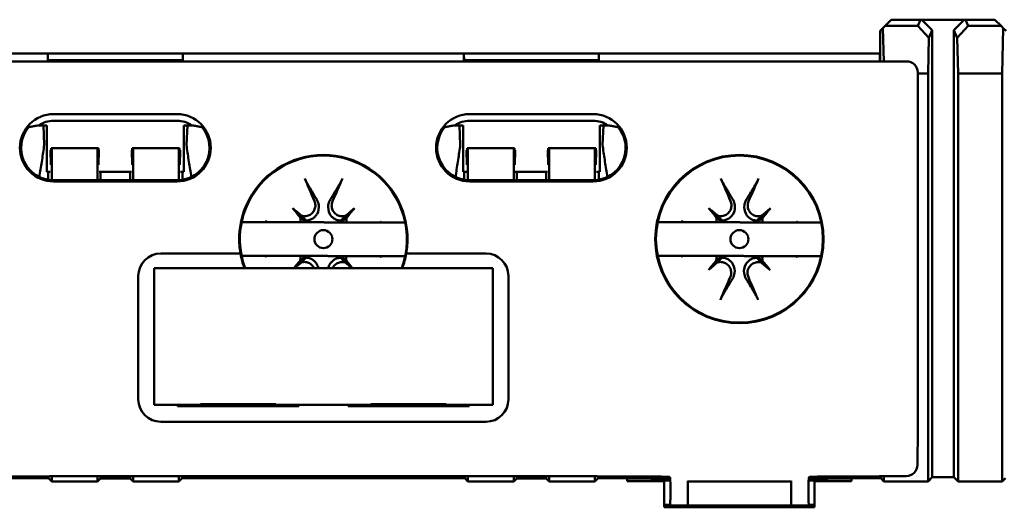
# Model space of a CAD drawing. Header units: millimetres. Extents: x 71 to 288, y 86 to 236.
# Tile 4 of 7: x 93 to 137, y 141 to 163. Entities that reach past the tile are written whole.
import ezdxf

# ---------------------------------------------------------------- set-up
doc = ezdxf.new("R2010")
doc.units = ezdxf.units.MM
doc.layers.add('Arêtes visibles(celduc)', color=7, linetype='Continuous', lineweight=50)

msp = doc.modelspace()

# ---------------------------------------------------------------- linework, layer by layer
at = {"layer": 'Arêtes visibles(celduc)'}
for p, q in [((131.979, 162.406), (132.257, 162.684)), ((132.257, 162.684), (132.257, 162.684)), ((133.564, 162.684), (132.257, 162.684)), ((133.564, 162.684), (132.257, 162.684)), ((133.564, 162.684), (133.445, 162.406)), ((133.617, 162.684), (133.564, 162.684)), ((133.564, 162.684), (133.564, 162.684)), ((134.08, 162.22), (133.617, 162.684)), ((135.51, 162.684), (133.617, 162.684)), ((135.51, 162.684), (135.047, 162.22)), ((135.563, 162.684), (135.51, 162.684)), ((135.682, 162.406), (135.563, 162.684)), ((135.563, 162.684), (135.563, 162.684)), ((136.87, 162.684), (135.563, 162.684)), ((136.87, 162.684), (135.563, 162.684)), ((136.87, 162.684), (137.148, 162.406)), ((136.87, 162.684), (136.87, 162.684)), ((131.757, 162.184), (131.88, 162.307)), ((131.757, 160.879), (131.757, 162.184)), ((131.979, 162.406), (131.88, 162.307)), ((131.88, 162.307), (131.916, 160.826)), ((133.445, 162.406), (131.979, 162.406)), ((133.932, 161.875), (133.445, 162.406)), ((133.932, 161.875), (134.08, 162.22)), ((134.08, 142.292), (134.08, 162.22)), ((135.047, 162.22), (135.195, 161.875)), ((135.047, 162.22), (135.047, 142.292)), ((135.682, 162.406), (135.195, 161.875)), ((137.148, 162.406), (135.682, 162.406)), ((137.247, 162.307), (137.148, 162.406)), ((137.197, 160.284), (137.247, 162.307)), ((137.247, 162.307), (137.37, 162.184)), ((133.893, 160.284), (133.932, 161.875)), ((135.195, 161.875), (135.234, 160.284)), ((94.652, 161.184), (80.071, 161.184)), ((94.652, 160.884), (94.652, 161.184)), ((94.652, 161.184), (100.672, 161.184)), ((100.666, 160.879), (100.672, 161.184)), ((100.672, 160.826), (100.672, 161.184)), ((100.672, 161.184), (113.202, 161.184)), ((113.202, 161.184), (113.202, 160.826)), ((113.202, 161.184), (113.207, 160.879)), ((113.202, 161.184), (119.222, 161.184)), ((119.217, 160.879), (119.222, 161.184)), ((119.222, 160.826), (119.222, 161.184)), ((119.222, 161.184), (131.751, 161.184)), ((131.751, 161.184), (131.751, 160.826)), ((131.751, 161.184), (131.757, 160.879)), ((131.751, 161.184), (131.757, 161.184)), ((131.436, 160.826), (82.437, 160.826)), ((94.657, 160.887), (94.652, 160.884)), ((94.652, 160.826), (94.652, 160.884)), ((94.657, 160.879), (94.657, 160.887)), ((94.709, 160.826), (94.657, 160.879)), ((94.657, 160.879), (100.666, 160.879)), ((97.006, 160.837), (96.996, 160.826)), ((98.317, 160.837), (97.006, 160.837)), ((97.006, 160.837), (97.006, 160.826)), ((98.327, 160.826), (98.317, 160.837)), ((98.317, 160.826), (98.317, 160.837)), ((100.666, 160.879), (100.614, 160.826)), ((113.259, 160.826), (113.207, 160.879)), ((113.207, 160.879), (119.217, 160.879)), ((115.556, 160.837), (115.546, 160.826)), ((116.867, 160.837), (115.556, 160.837)), ((115.556, 160.837), (115.556, 160.826)), ((116.877, 160.826), (116.867, 160.837)), ((116.867, 160.826), (116.867, 160.837)), ((119.217, 160.879), (119.164, 160.826)), ((132.937, 160.826), (131.436, 160.826)), ((131.436, 160.826), (131.436, 160.826)), ((131.436, 160.826), (131.436, 160.826)), ((133.437, 144.45), (133.437, 160.326)), ((133.437, 160.284), (133.893, 160.284)), ((133.893, 160.284), (133.893, 142.105)), ((135.234, 142.105), (135.234, 160.284)), ((135.234, 160.284), (137.197, 160.284)), ((137.197, 160.284), (137.197, 142.105)), ((94.912, 158.476), (100.412, 158.476)), ((113.462, 158.476), (118.962, 158.476)), ((100.412, 158.18), (94.912, 158.18)), ((113.462, 158.18), (118.962, 158.18)), ((94.612, 157.974), (94.249, 157.974)), ((94.452, 157.974), (94.488, 157.1)), ((94.612, 157.974), (94.612, 155.9)), ((101.074, 157.974), (100.712, 157.974)), ((100.712, 155.9), (100.712, 157.974)), ((100.836, 157.1), (100.872, 157.974)), ((113.162, 157.974), (112.799, 157.974)), ((113.002, 157.974), (113.038, 157.1)), ((113.162, 155.9), (113.162, 157.974)), ((119.624, 157.974), (119.262, 157.974)), ((119.262, 157.974), (119.262, 155.9)), ((119.386, 157.1), (119.422, 157.974)), ((94.788, 156.219), (94.772, 156.861)), ((94.797, 156.963), (94.788, 156.219)), ((94.798, 156.963), (94.797, 156.963)), ((94.818, 156.963), (94.798, 156.963)), ((94.81, 156.39), (94.798, 156.963)), ((94.818, 156.963), (94.81, 156.39)), ((94.831, 156.963), (94.818, 156.963)), ((96.873, 156.963), (94.831, 156.963)), ((94.831, 155.529), (94.831, 156.963)), ((96.886, 156.963), (96.873, 156.963)), ((96.873, 156.963), (96.873, 155.527)), ((96.894, 156.39), (96.886, 156.963)), ((96.907, 156.963), (96.886, 156.963)), ((96.907, 156.963), (96.894, 156.39)), ((96.908, 156.963), (96.907, 156.963)), ((96.916, 156.219), (96.908, 156.963)), ((96.933, 156.861), (96.916, 156.219)), ((98.407, 156.219), (98.39, 156.861)), ((98.415, 156.963), (98.407, 156.219)), ((98.416, 156.963), (98.415, 156.963)), ((98.437, 156.963), (98.416, 156.963)), ((98.429, 156.39), (98.416, 156.963)), ((98.437, 156.963), (98.429, 156.39)), ((98.45, 156.963), (98.437, 156.963)), ((100.492, 156.963), (98.45, 156.963)), ((98.45, 155.527), (98.45, 156.963)), ((100.505, 156.963), (100.492, 156.963)), ((100.492, 156.963), (100.492, 155.529)), ((100.513, 156.39), (100.505, 156.963)), ((100.525, 156.963), (100.505, 156.963)), ((100.525, 156.963), (100.513, 156.39)), ((100.526, 156.963), (100.525, 156.963)), ((100.535, 156.219), (100.526, 156.963)), ((100.552, 156.861), (100.535, 156.219)), ((113.338, 156.219), (113.322, 156.861)), ((113.347, 156.963), (113.338, 156.219)), ((113.348, 156.963), (113.347, 156.963)), ((113.368, 156.963), (113.348, 156.963)), ((113.36, 156.39), (113.348, 156.963)), ((113.368, 156.963), (113.36, 156.39)), ((113.381, 156.963), (113.368, 156.963)), ((113.381, 155.529), (113.381, 156.963)), ((115.424, 156.963), (113.381, 156.963)), ((115.424, 156.963), (115.424, 155.527)), ((115.437, 156.963), (115.424, 156.963)), ((115.445, 156.39), (115.437, 156.963)), ((115.457, 156.963), (115.437, 156.963)), ((115.457, 156.963), (115.445, 156.39)), ((115.458, 156.963), (115.457, 156.963)), ((115.466, 156.219), (115.458, 156.963)), ((115.483, 156.861), (115.466, 156.219)), ((116.957, 156.219), (116.94, 156.861)), ((116.965, 156.963), (116.957, 156.219)), ((116.966, 156.963), (116.965, 156.963)), ((116.979, 156.39), (116.966, 156.963)), ((116.987, 156.963), (116.966, 156.963)), ((116.987, 156.963), (116.979, 156.39)), ((117, 156.963), (116.987, 156.963)), ((117, 155.527), (117, 156.963)), ((119.042, 156.963), (117, 156.963)), ((119.042, 156.963), (119.042, 155.529)), ((119.055, 156.963), (119.042, 156.963)), ((119.063, 156.39), (119.055, 156.963)), ((119.076, 156.963), (119.055, 156.963)), ((119.076, 156.963), (119.063, 156.39)), ((119.076, 156.963), (119.076, 156.963)), ((119.085, 156.219), (119.076, 156.963)), ((119.102, 156.861), (119.085, 156.219)), ((94.612, 155.9), (94.762, 155.9)), ((94.66, 155.548), (94.66, 155.9)), ((96.943, 155.9), (98.38, 155.9)), ((97.006, 155.9), (97.006, 155.527)), ((98.317, 155.527), (98.317, 155.9)), ((100.561, 155.9), (100.712, 155.9)), ((100.663, 155.9), (100.663, 155.549)), ((113.312, 155.9), (113.162, 155.9)), ((113.21, 155.549), (113.21, 155.9)), ((116.93, 155.9), (115.493, 155.9)), ((115.556, 155.9), (115.556, 155.527)), ((116.867, 155.527), (116.867, 155.9)), ((119.262, 155.9), (119.111, 155.9)), ((119.213, 155.9), (119.213, 155.549)), ((94.287, 155.754), (94.287, 155.668)), ((94.912, 155.527), (100.412, 155.527)), ((100.412, 155.472), (94.912, 155.472)), ((101.037, 155.669), (101.037, 155.754)), ((112.837, 155.754), (112.837, 155.668)), ((113.462, 155.527), (118.962, 155.527)), ((118.962, 155.472), (113.462, 155.472)), ((119.587, 155.669), (119.587, 155.754)), ((105.563, 154.286), (105.853, 153.994)), ((108.321, 154.275), (108.03, 153.986)), ((124.113, 154.286), (124.403, 153.994)), ((126.871, 154.275), (126.58, 153.986)), ((104.346, 153.661), (103.294, 153.665)), ((104.424, 153.661), (104.45, 153.661)), ((105.91, 153.655), (104.45, 153.661)), ((106.158, 153.736), (105.853, 153.994)), ((105.853, 153.994), (106.108, 153.687)), ((108.03, 153.986), (107.722, 153.73)), ((107.772, 153.681), (108.03, 153.986)), ((109.43, 153.642), (107.97, 153.648)), ((109.43, 153.642), (109.456, 153.642)), ((110.585, 153.638), (109.533, 153.642)), ((122.896, 153.661), (121.844, 153.665)), ((122.974, 153.661), (123, 153.661)), ((124.46, 153.655), (123, 153.661)), ((124.708, 153.736), (124.403, 153.994)), ((124.403, 153.994), (124.658, 153.687)), ((126.58, 153.986), (126.272, 153.73)), ((126.322, 153.681), (126.58, 153.986)), ((127.98, 153.642), (126.52, 153.648)), ((127.98, 153.642), (128.006, 153.642)), ((129.135, 153.638), (128.083, 153.642)), ((99.687, 152.261), (103.239, 152.261)), ((103.289, 152.165), (104.34, 152.161)), ((104.444, 152.161), (104.418, 152.161)), ((104.444, 152.161), (105.904, 152.155)), ((106.102, 152.122), (105.844, 151.817)), ((105.844, 151.817), (106.151, 152.073)), ((107.716, 152.067), (108.021, 151.809)), ((108.021, 151.809), (107.766, 152.116)), ((107.964, 152.148), (109.424, 152.142)), ((109.45, 152.142), (109.424, 152.142)), ((109.528, 152.142), (110.579, 152.138)), ((110.634, 152.261), (114.187, 152.261)), ((121.839, 152.165), (122.89, 152.161)), ((122.994, 152.161), (122.968, 152.161)), ((122.994, 152.161), (124.454, 152.155)), ((124.652, 152.122), (124.394, 151.817)), ((124.394, 151.817), (124.701, 152.073)), ((126.266, 152.067), (126.571, 151.809)), ((126.571, 151.809), (126.316, 152.116)), ((126.514, 152.148), (127.974, 152.142)), ((128, 152.142), (127.974, 152.142)), ((128.078, 152.142), (129.129, 152.138)), ((99.387, 145.511), (99.387, 151.611)), ((99.387, 151.611), (114.487, 151.611)), ((105.637, 151.611), (105.844, 151.817)), ((108.217, 151.611), (108.021, 151.809)), ((114.487, 151.611), (114.487, 145.511)), ((124.103, 151.527), (124.394, 151.817)), ((126.861, 151.517), (126.571, 151.809)), ((98.687, 145.761), (98.687, 151.261)), ((115.187, 151.261), (115.187, 145.761)), ((101.456, 145.511), (99.387, 145.511)), ((100.437, 145.511), (100.437, 145.461)), ((105.837, 145.461), (100.437, 145.461)), ((100.492, 145.511), (100.492, 145.461)), ((100.637, 145.511), (100.637, 145.461)), ((101.456, 145.511), (101.456, 145.541)), ((101.456, 145.541), (104.817, 145.541)), ((104.817, 145.541), (104.817, 145.511)), ((109.056, 145.511), (104.817, 145.511)), ((105.837, 145.461), (105.837, 145.511)), ((108.037, 145.511), (108.037, 145.461)), ((113.437, 145.461), (108.037, 145.461)), ((109.056, 145.511), (109.056, 145.541)), ((109.056, 145.541), (112.417, 145.541)), ((112.417, 145.541), (112.417, 145.511)), ((114.487, 145.511), (112.417, 145.511)), ((113.236, 145.461), (113.236, 145.511)), ((113.381, 145.461), (113.381, 145.511)), ((113.437, 145.461), (113.437, 145.511)), ((114.187, 144.761), (99.687, 144.761)), ((133.426, 142.837), (133.437, 144.45)), ((94.687, 142.248), (91.478, 142.248)), ((93.937, 142.326), (92.972, 142.326)), ((94.732, 142.34), (93.937, 142.326)), ((94.687, 142.248), (94.687, 142.34)), ((94.831, 142.103), (94.687, 142.248)), ((94.732, 142.34), (119.141, 142.34)), ((94.831, 142.103), (94.831, 142.34)), ((96.873, 142.34), (96.873, 142.103)), ((96.873, 142.103), (97.006, 142.236)), ((97.006, 142.34), (97.006, 142.236)), ((97.006, 142.236), (98.317, 142.236)), ((98.317, 142.236), (98.317, 142.34)), ((98.45, 142.103), (98.317, 142.236)), ((98.45, 142.103), (98.45, 142.34)), ((100.492, 142.34), (100.492, 142.103)), ((100.637, 142.248), (100.492, 142.103)), ((100.637, 142.34), (100.637, 142.248)), ((100.637, 142.248), (113.236, 142.248)), ((113.236, 142.248), (113.236, 142.34)), ((113.381, 142.103), (113.236, 142.248)), ((113.381, 142.103), (113.381, 142.34)), ((115.424, 142.34), (115.424, 142.103)), ((115.424, 142.103), (115.556, 142.236)), ((115.556, 142.34), (115.556, 142.236)), ((115.556, 142.236), (116.867, 142.236)), ((116.867, 142.236), (116.867, 142.34)), ((117, 142.103), (116.867, 142.236)), ((117, 142.103), (117, 142.34)), ((119.042, 142.34), (119.042, 142.103)), ((119.187, 142.248), (119.042, 142.103)), ((119.937, 142.326), (119.141, 142.34)), ((119.187, 142.34), (119.187, 142.248)), ((119.187, 142.248), (122.395, 142.248)), ((120.901, 142.326), (119.937, 142.326)), ((120.487, 142.115), (120.487, 142.229)), ((120.987, 142.238), (121.087, 142.238)), ((121.587, 142.229), (121.587, 142.138)), ((128.577, 142.248), (131.786, 142.248)), ((129.387, 142.138), (129.387, 142.229)), ((129.887, 142.238), (129.987, 142.238)), ((130.937, 142.326), (130.073, 142.326)), ((130.487, 142.229), (130.487, 142.115)), ((131.72, 142.34), (130.937, 142.326)), ((131.72, 142.34), (132.922, 142.34)), ((131.786, 142.248), (131.786, 142.34)), ((131.786, 142.248), (131.929, 142.105)), ((131.929, 142.34), (131.929, 142.105)), ((133.893, 142.105), (134.08, 142.292)), ((134.08, 142.292), (135.047, 142.292)), ((135.047, 142.292), (135.234, 142.105)), ((137.197, 142.105), (137.341, 142.248)), ((94.831, 142.103), (96.873, 142.103)), ((98.45, 142.103), (100.492, 142.103)), ((113.381, 142.103), (115.424, 142.103)), ((117, 142.103), (119.042, 142.103)), ((122.137, 142.115), (120.487, 142.115)), ((121.587, 142.138), (122.403, 142.138)), ((121.587, 142.138), (121.587, 142.115)), ((122.137, 142.096), (122.137, 142.115)), ((122.137, 142.096), (122.137, 140.949)), ((122.409, 141.548), (122.409, 141.806)), ((123.187, 142.131), (123.187, 142.101)), ((123.187, 142.101), (127.787, 142.101)), ((123.187, 142.101), (123.187, 141.023)), ((127.787, 142.101), (127.787, 142.131)), ((127.787, 142.101), (127.787, 141.023)), ((128.565, 141.806), (128.565, 141.548)), ((128.57, 142.138), (129.387, 142.138)), ((128.837, 142.115), (128.837, 142.096)), ((130.487, 142.115), (128.837, 142.115)), ((128.837, 140.949), (128.837, 142.096)), ((129.387, 142.138), (129.387, 142.115)), ((131.929, 142.105), (133.893, 142.105)), ((135.234, 142.105), (137.197, 142.105)), ((122.392, 141.061), (122.137, 141.061)), ((122.334, 141.026), (122.137, 141.026)), ((128.837, 140.949), (122.137, 140.949)), ((122.336, 141.027), (122.387, 141.048)), ((123.187, 141.027), (122.336, 141.027)), ((122.336, 141.027), (122.336, 141.026)), ((122.336, 140.949), (122.336, 141.026)), ((127.787, 141.023), (123.187, 141.023)), ((128.637, 141.027), (127.787, 141.027)), ((128.837, 141.061), (128.581, 141.061)), ((128.586, 141.048), (128.637, 141.027)), ((128.637, 141.027), (128.637, 141.026)), ((128.637, 140.949), (128.637, 141.026)), ((128.837, 141.026), (128.639, 141.026))]:
    msp.add_line(p, q, dxfattribs=at)
for centre, radius in [((125.487, 152.903), 3.753), ((125.487, 152.903), 3.722), ((106.937, 152.901), 0.402), ((125.487, 152.901), 0.402)]:
    msp.add_circle(centre, radius, dxfattribs=at)
for centre, radius, start, end in [((94.912, 156.974), 1.502, 90, 270), ((100.412, 156.974), 1.502, 270, 90), ((113.462, 156.974), 1.502, 90, 270), ((118.962, 156.974), 1.502, 270, 90), ((94.912, 156.974), 1.448, 140.6785, 270), ((100.412, 156.974), 1.448, 270, 39.3215), ((113.462, 156.974), 1.448, 140.6785, 270), ((118.962, 156.974), 1.448, 270, 39.3215), ((106.937, 152.903), 3.753, 350.1568, 189.8432), ((106.937, 152.903), 3.722, 339.694, 200.306), ((106.937, 152.901), 2.7, 162.7827, 163.6559), ((105.447, 153.746), 0.664, 354.9115, 358.9655), ((106.104, 154.398), 0.664, 270.6016, 274.6555), ((107.781, 154.391), 0.664, 264.9115, 268.9655), ((108.433, 153.735), 0.664, 180.6016, 184.6555), ((106.937, 152.901), 2.7, 15.9112, 16.7843), ((125.487, 152.901), 2.7, 162.7827, 163.6559), ((123.997, 153.746), 0.664, 354.9115, 358.9655), ((124.654, 154.398), 0.664, 270.6016, 274.6555), ((126.331, 154.391), 0.664, 264.9115, 268.9655), ((126.983, 153.735), 0.664, 180.6016, 184.6555), ((125.487, 152.901), 2.7, 15.9112, 16.7843), ((99.687, 151.261), 1, 90, 180), ((106.937, 152.903), 3.749, 189.8543, 200.1531), ((106.937, 152.901), 2.7, 195.9112, 196.7843), ((105.44, 152.068), 0.664, 0.6016, 4.6555), ((106.092, 151.411), 0.664, 84.9115, 88.9655), ((107.77, 151.405), 0.664, 90.6016, 94.6555), ((108.427, 152.057), 0.664, 174.9115, 178.9655), ((106.937, 152.901), 2.7, 342.7827, 343.6559), ((106.937, 152.903), 3.749, 339.8469, 350.1457), ((114.187, 151.261), 1, 0, 90), ((125.487, 152.901), 2.7, 195.9112, 196.7843), ((123.99, 152.068), 0.664, 0.6016, 4.6555), ((124.642, 151.411), 0.664, 84.9115, 88.9655), ((126.32, 151.405), 0.664, 90.6016, 94.6555), ((126.977, 152.057), 0.664, 174.9115, 178.9655), ((125.487, 152.901), 2.7, 342.7827, 343.6559), ((99.687, 145.761), 1, 180, 270), ((114.187, 145.761), 1, 270, 0)]:
    msp.add_arc(centre, radius, start, end, dxfattribs=at)
for centre, major_axis, ratio, start_param, end_param in [((132.937, 160.326), (0.354, 0.354), 0.999695, 5.497939, 7.068431), ((94.912, 157.01), (0, 1.17), 0.999542, 0, 0.601702), ((100.412, 157.01), (0, -1.17), 0.999542, 2.53989, 3.141593), ((113.462, 157.01), (0, -1.17), 0.999542, 3.141593, 3.743295), ((118.962, 157.01), (0, 1.17), 0.999542, 5.681483, 6.283185), ((107.853, 153.324), (3.245, -7.028), 0.087156, 4.341042, 4.489927), ((106.024, 153.331), (3.298, 7.003), 0.087156, 4.934851, 5.083736), ((126.403, 153.324), (3.245, -7.028), 0.087156, 4.341042, 4.489927), ((124.574, 153.331), (3.298, 7.003), 0.087156, 4.934851, 5.083736), ((106.908, 152.877), (-4.995, 5.999), 0.017452, 1.319264, 1.389373), ((106.961, 152.93), (5.961, -5.041), 0.017452, 1.752219, 1.822329), ((106.913, 152.931), (5.999, 4.995), 0.017452, 1.319264, 1.389373), ((106.966, 152.877), (-5.041, -5.961), 0.017452, 1.752219, 1.822329), ((125.458, 152.877), (-4.995, 5.999), 0.017452, 1.319264, 1.389373), ((125.511, 152.93), (5.961, -5.041), 0.017452, 1.752219, 1.822329), ((125.463, 152.931), (5.999, 4.995), 0.017452, 1.319264, 1.389373), ((125.516, 152.877), (-5.041, -5.961), 0.017452, 1.752219, 1.822329), ((106.507, 151.989), (-7.003, 3.298), 0.087156, 5.051321, 5.06506), ((107.36, 151.985), (-7.028, -3.245), 0.087156, 4.359718, 4.373457), ((125.057, 151.989), (-7.003, 3.298), 0.087156, 5.051321, 5.06506), ((125.91, 151.985), (-7.028, -3.245), 0.087156, 4.359718, 4.373457), ((106.514, 153.817), (7.028, 3.245), 0.087156, 4.359718, 4.373457), ((106.908, 152.926), (5.041, 5.961), 0.017452, 1.752219, 1.8079), ((106.966, 152.926), (4.995, -5.999), 0.017452, 1.335383, 1.389373), ((107.367, 153.814), (7.003, -3.298), 0.087156, 5.051321, 5.06506), ((125.064, 153.817), (7.028, 3.245), 0.087156, 4.359718, 4.373457), ((125.458, 152.926), (5.041, 5.961), 0.017452, 1.752219, 1.822329), ((125.516, 152.926), (4.995, -5.999), 0.017452, 1.319264, 1.389373), ((125.917, 153.814), (7.003, -3.298), 0.087156, 5.051321, 5.06506), ((106.961, 152.872), (-5.999, -4.995), 0.017452, 1.33663, 1.389373), ((106.912, 152.872), (-5.961, 5.041), 0.017452, 1.752219, 1.802984), ((125.511, 152.872), (-5.999, -4.995), 0.017452, 1.319264, 1.389373), ((125.462, 152.872), (-5.961, 5.041), 0.017452, 1.752219, 1.822329), ((126.4, 152.472), (-3.298, -7.003), 0.087156, 4.934851, 5.083736), ((124.571, 152.479), (-3.245, 7.028), 0.087156, 4.341042, 4.489927), ((132.925, 142.837), (0.465, 0.186), 0.990501, 4.329362, 5.899854), ((120.987, 142.229), (-0.5, 0), 0.017455, 4.712389, 6.283185), ((120.901, 142.299), (1.5, 0), 0.017455, 0.240713, 1.570796), ((121.087, 142.229), (-0.5, 0), 0.017455, 3.141593, 4.712389), ((130.073, 142.3), (1.5, 0), 0.017455, 1.570796, 2.909855), ((129.887, 142.229), (-0.5, 0), 0.017455, 4.712389, 6.283185), ((129.987, 142.229), (-0.5, 0), 0.017455, 3.141593, 4.712389), ((122.387, 141.806), (0, 0.5), 0.043661, 4.712389, 5.637457), ((128.587, 141.806), (0, 0.5), 0.043661, 0.61334, 1.570796), ((122.387, 141.548), (0, 0.5), 0.043661, 3.159046, 4.712389), ((128.587, 141.548), (0, 0.5), 0.043661, 1.570796, 3.124139), ((122.334, 139.526), (0, -1.5), 0.043661, 3.114829, 3.464983), ((128.639, 139.526), (0, -1.5), 0.043661, 2.818202, 3.168356)]:
    msp.add_ellipse(centre, major_axis=major_axis, ratio=ratio, start_param=start_param, end_param=end_param, dxfattribs=at)
for points, weights in [([(94.249, 157.974), (94.036, 157.943), (93.792, 157.891)], [1.00698021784, 1.01226019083, 1]), ([(101.531, 157.891), (101.287, 157.943), (101.074, 157.974)], [1, 1.01226019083, 1.00698021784]), ([(112.799, 157.974), (112.586, 157.943), (112.342, 157.891)], [1.00698021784, 1.01226019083, 1]), ([(120.081, 157.891), (119.837, 157.943), (119.624, 157.974)], [1, 1.01226019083, 1.00698021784]), ([(106.205, 155.405), (106.469, 154.958), (106.65, 154.65)], [1.01538421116, 1.10893241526, 1.16549005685]), ([(107.237, 154.648), (107.42, 154.955), (107.688, 155.4)], [1, 1.02110607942, 1.00339179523]), ([(124.755, 155.405), (125.019, 154.958), (125.2, 154.65)], [1.01538421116, 1.10893241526, 1.16549005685]), ([(125.787, 154.648), (125.97, 154.955), (126.238, 155.4)], [1, 1.02110607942, 1.00339179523]), ([(104.346, 153.661), (104.385, 153.661), (104.424, 153.661)], [1, 1.01111637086, 1.02213768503]), ([(104.424, 153.661), (104.391, 153.68), (104.358, 153.701)], [1.01256977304, 1.00636528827, 1]), ([(106.108, 153.687), (105.983, 153.795), (105.903, 153.874)], [1, 1.04303914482, 1.00210705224]), ([(105.91, 153.655), (105.993, 153.655), (106.11, 153.655)], [1.00012688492, 1.01644563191, 1.00119139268]), ([(105.972, 153.942), (106.05, 153.862), (106.158, 153.736)], [1.00209348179, 1.04303208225, 1]), ([(106.11, 153.655), (106.94, 153.651), (107.769, 153.648)], [1.8467113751, 2.7532886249, 1.8467113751]), ([(107.722, 153.73), (107.831, 153.855), (107.909, 153.935)], [1, 1.04303914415, 1.00210705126]), ([(107.769, 153.648), (107.887, 153.648), (107.97, 153.648)], [1.00118641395, 1.01644119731, 1.0001231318]), ([(107.978, 153.866), (107.898, 153.788), (107.772, 153.681)], [1.00209296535, 1.04303181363, 1]), ([(109.522, 153.681), (109.488, 153.661), (109.456, 153.642)], [1, 1.0015039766, 1.00281083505]), ([(109.456, 153.642), (109.494, 153.642), (109.533, 153.642)], [1.02213768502, 1.01111637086, 1]), ([(122.896, 153.661), (122.935, 153.661), (122.974, 153.661)], [1, 1.01111637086, 1.02213768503]), ([(122.974, 153.661), (122.941, 153.68), (122.908, 153.701)], [1.01256977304, 1.00636528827, 1]), ([(124.658, 153.687), (124.533, 153.795), (124.453, 153.874)], [1, 1.04303914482, 1.00210705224]), ([(124.46, 153.655), (124.543, 153.655), (124.66, 153.655)], [1.00012688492, 1.01644563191, 1.00119139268]), ([(124.522, 153.942), (124.6, 153.862), (124.708, 153.736)], [1.00209348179, 1.04303208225, 1]), ([(124.66, 153.655), (125.49, 153.651), (126.319, 153.648)], [1.8467113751, 2.7532886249, 1.8467113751]), ([(126.272, 153.73), (126.381, 153.855), (126.459, 153.935)], [1, 1.04303914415, 1.00210705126]), ([(126.319, 153.648), (126.437, 153.648), (126.52, 153.648)], [1.00118641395, 1.01644119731, 1.0001231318]), ([(126.528, 153.866), (126.448, 153.788), (126.322, 153.681)], [1.00209296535, 1.04303181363, 1]), ([(128.072, 153.681), (128.038, 153.661), (128.006, 153.642)], [1, 1.0015039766, 1.00281083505]), ([(128.006, 153.642), (128.044, 153.642), (128.083, 153.642)], [1.02213768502, 1.01111637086, 1]), ([(103.239, 152.261), (103.241, 152.261), (103.243, 152.261)], [5.01318663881, 5.01557996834, 5.01797282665]), ([(104.418, 152.161), (104.38, 152.161), (104.34, 152.161)], [1.02213768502, 1.01111637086, 1]), ([(104.352, 152.122), (104.386, 152.142), (104.418, 152.161)], [1, 1.0015039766, 1.00281083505]), ([(105.896, 151.937), (105.976, 152.015), (106.102, 152.122)], [1.00209348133, 1.04303208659, 1]), ([(106.105, 152.155), (105.987, 152.155), (105.904, 152.155)], [1.00118641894, 1.0164412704, 1.00012326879]), ([(106.151, 152.073), (106.043, 151.948), (105.965, 151.868)], [1, 1.04303914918, 1.0021070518]), ([(107.763, 152.148), (106.934, 152.151), (106.105, 152.155)], [1.8467113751, 2.7532886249, 1.8467113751]), ([(107.901, 151.861), (107.824, 151.941), (107.716, 152.067)], [1.0020930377, 1.04303185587, 1]), ([(107.964, 152.148), (107.881, 152.148), (107.763, 152.148)], [1.00012686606, 1.01644316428, 1.00118654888]), ([(107.766, 152.116), (107.891, 152.007), (107.97, 151.929)], [1, 1.04303914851, 1.00210705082]), ([(109.528, 152.142), (109.488, 152.142), (109.45, 152.142)], [1, 1.01111637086, 1.02213768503]), ([(109.45, 152.142), (109.482, 152.122), (109.516, 152.102)], [1.00281083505, 1.0015039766, 1]), ([(110.63, 152.261), (110.632, 152.261), (110.634, 152.261)], [5.01797282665, 5.01557996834, 5.01318663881]), ([(122.968, 152.161), (122.93, 152.161), (122.89, 152.161)], [1.02213768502, 1.01111637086, 1]), ([(122.902, 152.122), (122.936, 152.142), (122.968, 152.161)], [1, 1.0015039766, 1.00281083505]), ([(124.446, 151.937), (124.526, 152.015), (124.652, 152.122)], [1.00209348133, 1.04303208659, 1]), ([(124.655, 152.155), (124.537, 152.155), (124.454, 152.155)], [1.00118641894, 1.0164412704, 1.00012326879]), ([(124.701, 152.073), (124.593, 151.948), (124.515, 151.868)], [1, 1.04303914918, 1.0021070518]), ([(126.313, 152.148), (125.484, 152.151), (124.655, 152.155)], [1.8467113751, 2.7532886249, 1.8467113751]), ([(126.451, 151.861), (126.374, 151.941), (126.266, 152.067)], [1.0020930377, 1.04303185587, 1]), ([(126.514, 152.148), (126.431, 152.148), (126.313, 152.148)], [1.00012686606, 1.01644316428, 1.00118654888]), ([(126.316, 152.116), (126.441, 152.007), (126.52, 151.929)], [1, 1.04303914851, 1.00210705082]), ([(128.078, 152.142), (128.038, 152.142), (128, 152.142)], [1, 1.01111637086, 1.02213768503]), ([(128, 152.142), (128.032, 152.122), (128.066, 152.102)], [1.00281083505, 1.0015039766, 1]), ([(125.187, 151.155), (125.004, 150.848), (124.736, 150.403)], [1, 1.02110607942, 1.00339179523]), ([(126.219, 150.397), (125.954, 150.845), (125.774, 151.153)], [1.00339179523, 1.02110607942, 1])]:
    msp.add_rational_spline(points, weights, degree=2, dxfattribs=at)
for points, knots in [([(94.287, 155.754), (94.324, 155.982), (94.361, 156.21), (94.43, 156.661), (94.462, 156.883), (94.488, 157.1)], [0, 0, 0, 0, 0.0693092, 0.0693092, 0.1386184, 0.1386184, 0.1386184, 0.1386184]), ([(100.836, 157.1), (100.862, 156.883), (100.894, 156.661), (100.963, 156.21), (101, 155.982), (101.037, 155.754)], [0, 0, 0, 0, 0.0693092, 0.0693092, 0.1386184, 0.1386184, 0.1386184, 0.1386184]), ([(112.837, 155.754), (112.874, 155.982), (112.911, 156.21), (112.98, 156.661), (113.012, 156.883), (113.038, 157.1)], [0, 0, 0, 0, 0.0693092, 0.0693092, 0.1386184, 0.1386184, 0.1386184, 0.1386184]), ([(119.386, 157.1), (119.412, 156.883), (119.444, 156.661), (119.513, 156.21), (119.55, 155.982), (119.587, 155.754)], [0, 0, 0, 0, 0.0693092, 0.0693092, 0.1386184, 0.1386184, 0.1386184, 0.1386184]), ([(106.205, 155.405), (106.203, 155.409), (106.201, 155.412), (106.19, 155.431), (106.178, 155.454), (106.157, 155.495), (106.145, 155.521), (106.124, 155.565), (106.113, 155.59), (106.105, 155.611)], [0.07291688, 0.07291688, 0.07291688, 0.07291688, 0.07460365, 0.07460365, 0.08213212, 0.08213212, 0.08962691, 0.08962691, 0.09666122, 0.09666122, 0.09666122, 0.09666122]), ([(107.79, 155.605), (107.781, 155.584), (107.77, 155.559), (107.749, 155.515), (107.736, 155.489), (107.715, 155.448), (107.703, 155.426), (107.692, 155.407), (107.69, 155.403), (107.688, 155.4)], [0.02266888, 0.02266888, 0.02266888, 0.02266888, 0.02970319, 0.02970319, 0.03719798, 0.03719798, 0.04472645, 0.04472645, 0.04641322, 0.04641322, 0.04641322, 0.04641322]), ([(124.755, 155.405), (124.753, 155.409), (124.751, 155.412), (124.74, 155.431), (124.728, 155.454), (124.707, 155.495), (124.695, 155.521), (124.674, 155.565), (124.663, 155.59), (124.655, 155.611)], [0.07291688, 0.07291688, 0.07291688, 0.07291688, 0.07460365, 0.07460365, 0.08213212, 0.08213212, 0.08962691, 0.08962691, 0.09666122, 0.09666122, 0.09666122, 0.09666122]), ([(126.34, 155.605), (126.331, 155.584), (126.32, 155.559), (126.299, 155.515), (126.286, 155.489), (126.265, 155.448), (126.253, 155.426), (126.242, 155.407), (126.24, 155.403), (126.238, 155.4)], [0.02266888, 0.02266888, 0.02266888, 0.02266888, 0.02970319, 0.02970319, 0.03719798, 0.03719798, 0.04472645, 0.04472645, 0.04641322, 0.04641322, 0.04641322, 0.04641322]), ([(106.54, 154.599), (106.563, 154.545), (106.578, 154.482), (106.581, 154.355), (106.57, 154.29), (106.527, 154.179), (106.494, 154.124), (106.408, 154.032), (106.355, 153.995), (106.247, 153.945), (106.185, 153.929), (106.071, 153.923), (106.019, 153.929), (105.972, 153.942)], [0, 0, 0, 0, 0.0182786, 0.0182786, 0.0365572, 0.0365572, 0.0543994, 0.0543994, 0.0722416, 0.0722416, 0.0901425, 0.0901425, 0.104614, 0.104614, 0.104614, 0.104614]), ([(106.65, 154.65), (106.694, 154.575), (106.72, 154.495), (106.747, 154.296), (106.726, 154.148), (106.632, 153.985), (106.603, 153.944), (106.547, 153.887), (106.527, 153.869), (106.482, 153.835), (106.459, 153.819), (106.409, 153.791), (106.383, 153.779), (106.331, 153.76), (106.304, 153.752), (106.226, 153.735), (106.176, 153.731), (106.126, 153.733), (106.118, 153.733), (106.111, 153.734)], [0.2530458, 0.2530458, 0.2530458, 0.2530458, 0.2894263, 0.2894263, 0.346773, 0.346773, 0.3638472, 0.3638472, 0.3723843, 0.3723843, 0.3809214, 0.3809214, 0.3894584, 0.3894584, 0.3979955, 0.3979955, 0.4150697, 0.4150697, 0.4180183, 0.4180183, 0.4180183, 0.4180183]), ([(107.769, 153.727), (107.762, 153.727), (107.754, 153.727), (107.704, 153.726), (107.654, 153.729), (107.576, 153.747), (107.55, 153.755), (107.497, 153.775), (107.472, 153.787), (107.422, 153.815), (107.398, 153.831), (107.354, 153.866), (107.334, 153.884), (107.279, 153.942), (107.25, 153.983), (107.157, 154.147), (107.137, 154.294), (107.155, 154.416), (107.166, 154.493), (107.193, 154.573), (107.237, 154.648)], [-0.128592, -0.128592, -0.128592, -0.128592, -0.1256434, -0.1256434, -0.1085693, -0.1085693, -0.1000322, -0.1000322, -0.0914951, -0.0914951, -0.082958, -0.082958, -0.0744209, -0.0744209, -0.0573468, -0.0573468, 0, 0, 0, 0.0363804, 0.0363804, 0.0363804, 0.0363804]), ([(107.909, 153.935), (107.866, 153.923), (107.821, 153.918), (107.719, 153.92), (107.656, 153.932), (107.541, 153.981), (107.488, 154.018), (107.404, 154.101), (107.368, 154.154), (107.319, 154.27), (107.306, 154.333), (107.304, 154.452), (107.315, 154.517), (107.342, 154.583), (107.344, 154.59), (107.347, 154.596)], [0.0235339, 0.0235339, 0.0235339, 0.0235339, 0.0364978, 0.0364978, 0.0541969, 0.0541969, 0.071896, 0.071896, 0.0897944, 0.0897944, 0.1076929, 0.1076929, 0.1262755, 0.1262755, 0.1283012, 0.1283012, 0.1283012, 0.1283012]), ([(125.09, 154.599), (125.113, 154.545), (125.128, 154.482), (125.131, 154.355), (125.12, 154.29), (125.077, 154.179), (125.044, 154.124), (124.958, 154.032), (124.905, 153.995), (124.797, 153.945), (124.735, 153.929), (124.621, 153.923), (124.569, 153.929), (124.522, 153.942)], [0, 0, 0, 0, 0.0182786, 0.0182786, 0.0365572, 0.0365572, 0.0543994, 0.0543994, 0.0722416, 0.0722416, 0.0901425, 0.0901425, 0.104614, 0.104614, 0.104614, 0.104614]), ([(125.2, 154.65), (125.244, 154.575), (125.27, 154.495), (125.297, 154.296), (125.276, 154.148), (125.182, 153.985), (125.153, 153.944), (125.097, 153.887), (125.077, 153.869), (125.032, 153.835), (125.009, 153.819), (124.959, 153.791), (124.933, 153.779), (124.881, 153.76), (124.854, 153.752), (124.776, 153.735), (124.726, 153.731), (124.676, 153.733), (124.668, 153.733), (124.661, 153.734)], [0.2530458, 0.2530458, 0.2530458, 0.2530458, 0.2894263, 0.2894263, 0.346773, 0.346773, 0.3638472, 0.3638472, 0.3723843, 0.3723843, 0.3809214, 0.3809214, 0.3894584, 0.3894584, 0.3979955, 0.3979955, 0.4150697, 0.4150697, 0.4180183, 0.4180183, 0.4180183, 0.4180183]), ([(126.319, 153.727), (126.312, 153.727), (126.304, 153.727), (126.254, 153.726), (126.204, 153.729), (126.126, 153.747), (126.1, 153.755), (126.047, 153.775), (126.022, 153.787), (125.972, 153.815), (125.948, 153.831), (125.904, 153.866), (125.884, 153.884), (125.829, 153.942), (125.8, 153.983), (125.707, 154.147), (125.687, 154.294), (125.705, 154.416), (125.716, 154.493), (125.743, 154.573), (125.787, 154.648)], [-0.128592, -0.128592, -0.128592, -0.128592, -0.1256434, -0.1256434, -0.1085693, -0.1085693, -0.1000322, -0.1000322, -0.0914951, -0.0914951, -0.082958, -0.082958, -0.0744209, -0.0744209, -0.0573468, -0.0573468, 0, 0, 0, 0.0363804, 0.0363804, 0.0363804, 0.0363804]), ([(126.459, 153.935), (126.416, 153.923), (126.371, 153.918), (126.269, 153.92), (126.206, 153.932), (126.091, 153.981), (126.038, 154.018), (125.954, 154.101), (125.918, 154.154), (125.869, 154.27), (125.856, 154.333), (125.854, 154.452), (125.865, 154.517), (125.892, 154.583), (125.894, 154.59), (125.897, 154.596)], [0.0235339, 0.0235339, 0.0235339, 0.0235339, 0.0364978, 0.0364978, 0.0541969, 0.0541969, 0.071896, 0.071896, 0.0897944, 0.0897944, 0.1076929, 0.1076929, 0.1262755, 0.1262755, 0.1283012, 0.1283012, 0.1283012, 0.1283012]), ([(105.903, 153.874), (105.915, 153.83), (105.92, 153.785), (105.919, 153.714), (105.916, 153.685), (105.91, 153.655)], [0.02353391, 0.02353391, 0.02353391, 0.02353391, 0.03649776, 0.03649776, 0.0450516, 0.0450516, 0.0450516, 0.0450516]), ([(106.111, 153.734), (106.111, 153.726), (106.112, 153.719), (106.112, 153.693), (106.112, 153.674), (106.11, 153.655)], [-0.12859201, -0.12859201, -0.12859201, -0.12859201, -0.12564342, -0.12564342, -0.11857232, -0.11857232, -0.11857232, -0.11857232]), ([(107.769, 153.648), (107.768, 153.668), (107.768, 153.687), (107.768, 153.713), (107.769, 153.72), (107.769, 153.727)], [0.40799858, 0.40799858, 0.40799858, 0.40799858, 0.41506968, 0.41506968, 0.41801827, 0.41801827, 0.41801827, 0.41801827]), ([(107.97, 153.648), (107.965, 153.67), (107.962, 153.693), (107.959, 153.767), (107.965, 153.819), (107.978, 153.866)], [0.08353321, 0.08353321, 0.08353321, 0.08353321, 0.09002475, 0.09002475, 0.10460879, 0.10460879, 0.10460879, 0.10460879]), ([(124.453, 153.874), (124.465, 153.83), (124.47, 153.785), (124.469, 153.714), (124.466, 153.685), (124.46, 153.655)], [0.02353391, 0.02353391, 0.02353391, 0.02353391, 0.03649776, 0.03649776, 0.0450516, 0.0450516, 0.0450516, 0.0450516]), ([(124.661, 153.734), (124.661, 153.726), (124.662, 153.719), (124.662, 153.693), (124.662, 153.674), (124.66, 153.655)], [-0.12859201, -0.12859201, -0.12859201, -0.12859201, -0.12564342, -0.12564342, -0.11857232, -0.11857232, -0.11857232, -0.11857232]), ([(126.319, 153.648), (126.318, 153.668), (126.318, 153.687), (126.318, 153.713), (126.319, 153.72), (126.319, 153.727)], [0.40799858, 0.40799858, 0.40799858, 0.40799858, 0.41506968, 0.41506968, 0.41801827, 0.41801827, 0.41801827, 0.41801827]), ([(126.52, 153.648), (126.515, 153.67), (126.512, 153.693), (126.509, 153.767), (126.515, 153.819), (126.528, 153.866)], [0.08353321, 0.08353321, 0.08353321, 0.08353321, 0.09002475, 0.09002475, 0.10460879, 0.10460879, 0.10460879, 0.10460879]), ([(105.904, 152.155), (105.909, 152.133), (105.911, 152.11), (105.915, 152.036), (105.909, 151.984), (105.896, 151.937)], [0.08353313, 0.08353313, 0.08353313, 0.08353313, 0.09002467, 0.09002467, 0.10460871, 0.10460871, 0.10460871, 0.10460871]), ([(105.965, 151.868), (106.008, 151.879), (106.053, 151.885), (106.155, 151.883), (106.217, 151.87), (106.333, 151.822), (106.386, 151.785), (106.464, 151.707), (106.497, 151.661), (106.521, 151.611)], [0.02353391, 0.02353391, 0.02353391, 0.02353391, 0.03649776, 0.03649776, 0.05419687, 0.05419687, 0.07189599, 0.07189599, 0.08765449, 0.08765449, 0.08765449, 0.08765449]), ([(106.105, 152.155), (106.106, 152.135), (106.106, 152.116), (106.105, 152.09), (106.105, 152.083), (106.105, 152.075)], [0.40799858, 0.40799858, 0.40799858, 0.40799858, 0.41506968, 0.41506968, 0.41801827, 0.41801827, 0.41801827, 0.41801827]), ([(106.105, 152.075), (106.112, 152.076), (106.119, 152.076), (106.17, 152.077), (106.22, 152.074), (106.298, 152.056), (106.324, 152.048), (106.376, 152.028), (106.402, 152.016), (106.452, 151.988), (106.475, 151.972), (106.519, 151.937), (106.54, 151.919), (106.595, 151.861), (106.624, 151.82), (106.676, 151.728), (106.697, 151.669), (106.71, 151.611)], [-0.12859201, -0.12859201, -0.12859201, -0.12859201, -0.12564342, -0.12564342, -0.10856925, -0.10856925, -0.10003217, -0.10003217, -0.09149509, -0.09149509, -0.08295801, -0.08295801, -0.07442093, -0.07442093, -0.05734677, -0.05734677, -0.03257916, -0.03257916, -0.03257916, -0.03257916]), ([(107.154, 151.611), (107.167, 151.669), (107.189, 151.727), (107.242, 151.818), (107.271, 151.859), (107.327, 151.916), (107.347, 151.934), (107.391, 151.968), (107.415, 151.984), (107.465, 152.012), (107.491, 152.024), (107.543, 152.043), (107.57, 152.051), (107.647, 152.068), (107.697, 152.072), (107.748, 152.07), (107.756, 152.07), (107.763, 152.069)], [0.32224129, 0.32224129, 0.32224129, 0.32224129, 0.34677303, 0.34677303, 0.36384719, 0.36384719, 0.37238427, 0.37238427, 0.38092135, 0.38092135, 0.38945844, 0.38945844, 0.39799552, 0.39799552, 0.41506968, 0.41506968, 0.41801827, 0.41801827, 0.41801827, 0.41801827]), ([(107.763, 152.069), (107.763, 152.077), (107.762, 152.084), (107.762, 152.109), (107.762, 152.128), (107.763, 152.148)], [-0.12859201, -0.12859201, -0.12859201, -0.12859201, -0.12564342, -0.12564342, -0.11857232, -0.11857232, -0.11857232, -0.11857232]), ([(107.97, 151.929), (107.959, 151.973), (107.954, 152.018), (107.955, 152.089), (107.958, 152.118), (107.964, 152.148)], [0.02353391, 0.02353391, 0.02353391, 0.02353391, 0.03649776, 0.03649776, 0.0450516, 0.0450516, 0.0450516, 0.0450516]), ([(124.454, 152.155), (124.459, 152.133), (124.461, 152.11), (124.465, 152.036), (124.459, 151.984), (124.446, 151.937)], [0.08353313, 0.08353313, 0.08353313, 0.08353313, 0.09002467, 0.09002467, 0.10460871, 0.10460871, 0.10460871, 0.10460871]), ([(124.515, 151.868), (124.558, 151.879), (124.603, 151.885), (124.705, 151.883), (124.767, 151.87), (124.883, 151.822), (124.936, 151.785), (125.019, 151.702), (125.056, 151.649), (125.105, 151.533), (125.117, 151.47), (125.12, 151.351), (125.108, 151.286), (125.082, 151.22), (125.08, 151.213), (125.077, 151.207)], [0.0235339, 0.0235339, 0.0235339, 0.0235339, 0.0364978, 0.0364978, 0.0541969, 0.0541969, 0.071896, 0.071896, 0.0897944, 0.0897944, 0.1076929, 0.1076929, 0.1262755, 0.1262755, 0.1283012, 0.1283012, 0.1283012, 0.1283012]), ([(124.655, 152.155), (124.656, 152.135), (124.656, 152.116), (124.655, 152.09), (124.655, 152.083), (124.655, 152.075)], [0.40799858, 0.40799858, 0.40799858, 0.40799858, 0.41506968, 0.41506968, 0.41801827, 0.41801827, 0.41801827, 0.41801827]), ([(124.655, 152.075), (124.662, 152.076), (124.669, 152.076), (124.72, 152.077), (124.77, 152.074), (124.848, 152.056), (124.874, 152.048), (124.926, 152.028), (124.952, 152.016), (125.002, 151.988), (125.025, 151.972), (125.069, 151.937), (125.09, 151.919), (125.145, 151.861), (125.174, 151.82), (125.267, 151.656), (125.286, 151.509), (125.269, 151.387), (125.258, 151.31), (125.231, 151.229), (125.187, 151.155)], [-0.128592, -0.128592, -0.128592, -0.128592, -0.1256434, -0.1256434, -0.1085693, -0.1085693, -0.1000322, -0.1000322, -0.0914951, -0.0914951, -0.082958, -0.082958, -0.0744209, -0.0744209, -0.0573468, -0.0573468, 0, 0, 0, 0.0363804, 0.0363804, 0.0363804, 0.0363804]), ([(125.774, 151.153), (125.73, 151.227), (125.704, 151.308), (125.677, 151.507), (125.697, 151.655), (125.792, 151.818), (125.821, 151.859), (125.877, 151.916), (125.897, 151.934), (125.941, 151.968), (125.965, 151.984), (126.015, 152.012), (126.041, 152.024), (126.093, 152.043), (126.12, 152.051), (126.197, 152.068), (126.247, 152.072), (126.298, 152.07), (126.306, 152.07), (126.313, 152.069)], [0.2530458, 0.2530458, 0.2530458, 0.2530458, 0.2894263, 0.2894263, 0.346773, 0.346773, 0.3638472, 0.3638472, 0.3723843, 0.3723843, 0.3809214, 0.3809214, 0.3894584, 0.3894584, 0.3979955, 0.3979955, 0.4150697, 0.4150697, 0.4180183, 0.4180183, 0.4180183, 0.4180183]), ([(126.313, 152.069), (126.313, 152.077), (126.312, 152.084), (126.312, 152.109), (126.312, 152.128), (126.313, 152.148)], [-0.12859201, -0.12859201, -0.12859201, -0.12859201, -0.12564342, -0.12564342, -0.11857232, -0.11857232, -0.11857232, -0.11857232]), ([(126.52, 151.929), (126.509, 151.973), (126.504, 152.018), (126.505, 152.089), (126.508, 152.118), (126.514, 152.148)], [0.02353391, 0.02353391, 0.02353391, 0.02353391, 0.03649776, 0.03649776, 0.0450516, 0.0450516, 0.0450516, 0.0450516]), ([(107.344, 151.611), (107.365, 151.652), (107.392, 151.691), (107.467, 151.771), (107.519, 151.808), (107.627, 151.858), (107.689, 151.874), (107.803, 151.879), (107.854, 151.873), (107.901, 151.861)], [0.04118523, 0.04118523, 0.04118523, 0.04118523, 0.05451526, 0.05451526, 0.0722417, 0.0722417, 0.09014253, 0.09014253, 0.10461404, 0.10461404, 0.10461404, 0.10461404]), ([(125.884, 151.204), (125.86, 151.259), (125.845, 151.322), (125.843, 151.45), (125.855, 151.514), (125.898, 151.625), (125.931, 151.68), (126.017, 151.771), (126.069, 151.808), (126.177, 151.858), (126.239, 151.874), (126.353, 151.879), (126.404, 151.873), (126.451, 151.861)], [0, 0, 0, 0, 0.0183944, 0.0183944, 0.0367888, 0.0367888, 0.0545153, 0.0545153, 0.0722417, 0.0722417, 0.0901425, 0.0901425, 0.104614, 0.104614, 0.104614, 0.104614]), ([(124.634, 150.198), (124.643, 150.219), (124.654, 150.244), (124.675, 150.287), (124.688, 150.314), (124.709, 150.355), (124.721, 150.377), (124.732, 150.396), (124.734, 150.4), (124.736, 150.403)], [0.02266888, 0.02266888, 0.02266888, 0.02266888, 0.02970319, 0.02970319, 0.03719798, 0.03719798, 0.04472645, 0.04472645, 0.04641322, 0.04641322, 0.04641322, 0.04641322]), ([(126.219, 150.397), (126.221, 150.394), (126.223, 150.391), (126.234, 150.371), (126.245, 150.349), (126.266, 150.308), (126.279, 150.281), (126.299, 150.237), (126.311, 150.212), (126.319, 150.192)], [0.07291688, 0.07291688, 0.07291688, 0.07291688, 0.07460365, 0.07460365, 0.08213212, 0.08213212, 0.08962691, 0.08962691, 0.09666122, 0.09666122, 0.09666122, 0.09666122]), ([(122.4, 142.205), (122.398, 142.23), (122.396, 142.252), (122.384, 142.292), (122.373, 142.305), (122.358, 142.306)], [0.19931693, 0.19931693, 0.19931693, 0.19931693, 0.21150995, 0.21150995, 0.22965292, 0.22965292, 0.22965292, 0.22965292]), ([(128.613, 142.306), (128.599, 142.305), (128.588, 142.292), (128.578, 142.254), (128.575, 142.236), (128.574, 142.215)], [0.07974024, 0.07974024, 0.07974024, 0.07974024, 0.09786714, 0.09786714, 0.10848584, 0.10848584, 0.10848584, 0.10848584])]:
    msp.add_open_spline(points, degree=3, knots=knots, dxfattribs=at)
for points in [[(106.111, 153.734), (106.111, 153.734), (106.111, 153.734), (106.111, 153.734)], [(107.769, 153.728), (107.769, 153.728), (107.769, 153.728), (107.769, 153.727)], [(124.661, 153.734), (124.661, 153.734), (124.661, 153.734), (124.661, 153.734)], [(126.319, 153.728), (126.319, 153.728), (126.319, 153.728), (126.319, 153.727)], [(106.104, 152.075), (106.104, 152.075), (106.105, 152.075), (106.105, 152.075)], [(107.763, 152.069), (107.763, 152.069), (107.763, 152.069), (107.763, 152.069)], [(124.654, 152.075), (124.654, 152.075), (124.655, 152.075), (124.655, 152.075)], [(126.313, 152.069), (126.313, 152.069), (126.313, 152.069), (126.313, 152.069)]]:
    msp.add_open_spline(points, degree=3, dxfattribs=at)

doc.saveas('drawing.dxf')
